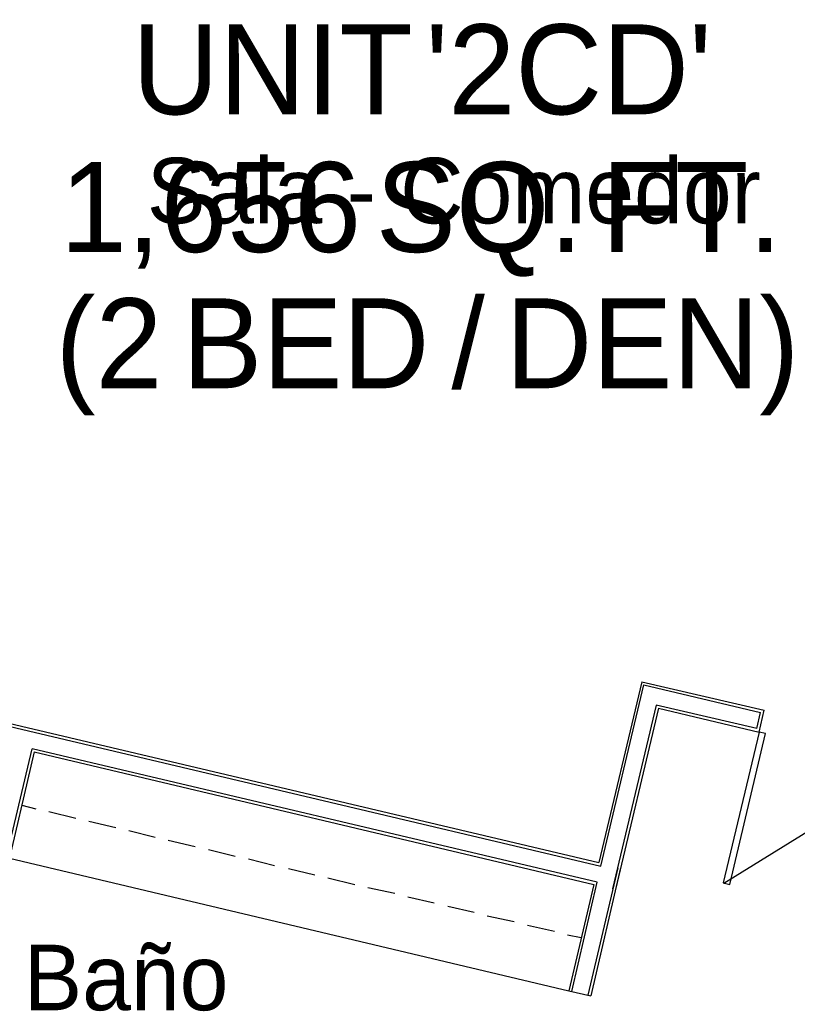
# Model space of a CAD drawing. Header units: feet. Extents: x -79 to 198, y -22 to 181.
# Tile 230 of 256: x 112 to 126, y 121 to 139. Entities that reach past the tile are written whole.
import ezdxf
from ezdxf.enums import TextEntityAlignment as Align

# ---------------------------------------------------------------- set-up
doc = ezdxf.new("R2010")
doc.units = ezdxf.units.FT
for name, color, linetype in [('A-LINEA', 7, 'CONTINUOUS'), ('A-NOMBRE-ESPACIO', 2, 'CONTINUOUS'), ('A-TEXTO-PDF', 3, 'CONTINUOUS')]:
    doc.layers.add(name, color=color, linetype=linetype)

msp = doc.modelspace()

# ---------------------------------------------------------------- linework, layer by layer
at = {"layer": 'A-LINEA'}
for p, q in [((100.04, 129.4178), (122.6533, 124.0711)), ((100.08, 129.3511), (122.6933, 124.0044)), ((123.44, 127.3778), (122.6533, 124.0711)), ((122.6933, 124.0044), (123.48, 127.3244)), ((123.44, 127.3778), (125.68, 126.8578)), ((123.48, 127.3244), (125.6133, 126.8178)), ((123.7067, 126.9511), (122.9067, 123.5911)), ((123.7467, 126.8978), (122.96, 123.5778)), ((125.5467, 126.5244), (123.7067, 126.9511)), ((123.7467, 126.8978), (125.5867, 126.4578)), ((125.5867, 126.4578), (125.68, 126.8578)), ((125.5467, 126.5244), (125.6133, 126.8178)), ((111.7467, 123.8844), (112.28, 126.1511)), ((122.6267, 123.7111), (112.28, 126.1511)), ((112.32, 126.0978), (111.7867, 123.8178)), ((112.32, 126.0978), (122.56, 123.6711)), ((124.941, 123.6939), (128.3506, 125.7988)), ((112.0933, 125.1244), (112.3467, 125.0578)), ((112.5867, 125.0044), (113.08, 124.8844)), ((113.32, 124.8311), (113.8133, 124.7111)), ((114.0533, 124.6578), (114.5333, 124.5378)), ((114.7733, 124.4844), (115.2667, 124.3644)), ((111.8667, 124.1511), (122.1067, 121.7244)), ((115.5067, 124.3111), (116, 124.1911)), ((116.24, 124.1378), (116.72, 124.0178)), ((123, 123.9778), (122.4533, 121.6444)), ((123.0533, 123.9778), (122.5067, 121.6311)), ((116.9733, 123.9644), (117.4533, 123.8444)), ((117.6933, 123.7911), (118.1867, 123.6711)), ((118.4267, 123.6178), (118.92, 123.5111)), ((122.56, 123.6711), (122.1067, 121.7244)), ((122.56, 123.6711), (122.1067, 121.7244)), ((122.16, 121.7111), (122.6267, 123.7111)), ((119.16, 123.4444), (119.64, 123.3378)), ((119.8933, 123.2711), (120.3733, 123.1644)), ((120.6133, 123.0978), (121.1067, 122.9911)), ((121.3467, 122.9244), (121.84, 122.8178)), ((122.08, 122.7511), (122.3333, 122.6978)), ((122.1067, 121.7244), (122.5067, 121.6311))]:
    msp.add_line(p, q, dxfattribs=at)
msp.add_lwpolyline([(125.5867, 126.4578), (124.9333, 123.6978), (125.0533, 123.6711), (125.7067, 126.4311), (125.5867, 126.4578)], dxfattribs=at)

# ---------------------------------------------------------------- texts
at = {"layer": 'A-NOMBRE-ESPACIO'}
for s, p in [('Sala - Comedor', (120, 135.7689)), ('Baño', (114, 121.3689))]:
    msp.add_text(s, height=1.2, dxfattribs=at).set_placement(p, align=Align.CENTER)
at = {"layer": 'A-TEXTO-PDF'}
for s, p in [("'2CD'", (122.1027, 137.7652)), ('UNIT', (116.6801, 137.7652)), ('1,656', (115.5473, 135.2452)), ('SQ.', (120.4658, 135.2452)), ('FT.', (124.3536, 135.2452)), ('(2', (113.6879, 132.7518)), ('/', (120.2628, 132.7518)), ('DEN)', (123.6351, 132.7518)), ('BED', (117.2896, 132.7518))]:
    msp.add_text(s, height=1.646, dxfattribs=at).set_placement(p, align=Align.CENTER)

doc.saveas('drawing.dxf')
